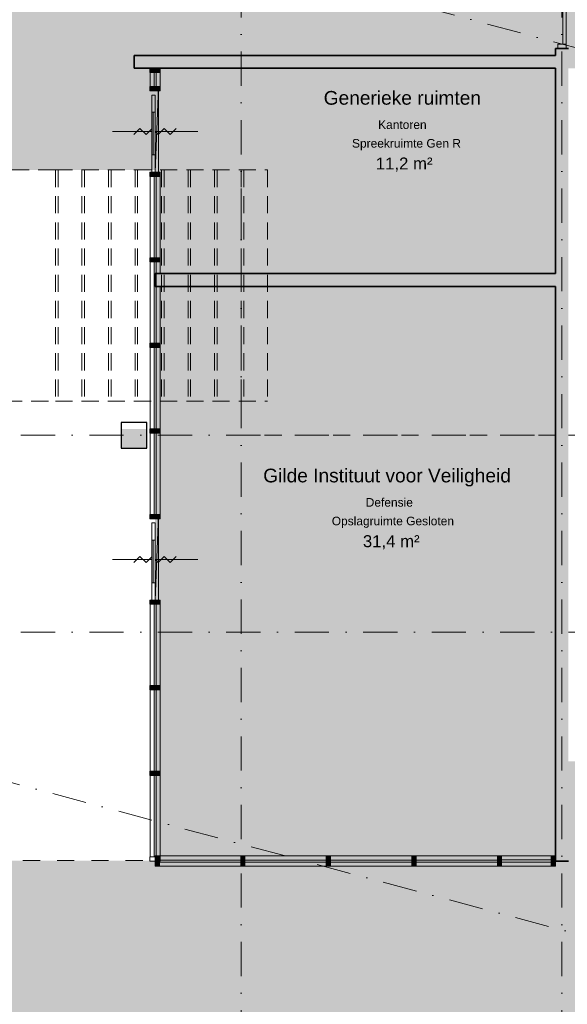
# Model space of a CAD drawing. Header units: millimetres. Extents: x 1557 to 319405, y -11609 to 73584.
# Tile 49 of 103: x 223049 to 229449, y 20438 to 31943. Entities that reach past the tile are written whole.
import ezdxf

# ---------------------------------------------------------------- set-up
doc = ezdxf.new("R2010")
doc.units = ezdxf.units.MM
for name, pattern in [('dash fine', [306, 200, -106]), ('Hidden_2_', [400, 200, -200]), ('RR_Level', [800, 400, -200, 0, -200])]:
    doc.linetypes.add(name, pattern=pattern)
for name, color, linetype, lineweight in [('A-AREA-____-IDEN', 2, 'Continuous', 13), ('A-AREA-____-OTLN', 32, 'Hidden_2_', 13), ('A-AREA-____-PATT', 32, 'Continuous', 9), ('A-DETL-GENF-OTLN', 92, 'Continuous', 13), ('A-DOOR-____-MCUT', 31, 'Continuous', 13), ('A-DOOR-____-OTLN', 31, 'Continuous', 18), ('A-GLAZ-CURT-MCUT', 52, 'Continuous', 13), ('A-GLAZ-CURT-OTLN', 52, 'Continuous', 13), ('A-GLAZ-CWMG-MCUT', 51, 'Continuous', 13), ('A-GLAZ-CWMG-OTLN', 51, 'Continuous', 13), ('A-WALL-____-MCUT', 113, 'Continuous', 35), ('A-WALL-____-PATT', 111, 'Continuous', 35), ('S-COLS-____-MCUT', 52, 'Continuous', 25), ('S-COLS-____-OTLN', 52, 'Continuous', 18), ('S-GRID-____-OTLN', 1, 'Continuous', 9), ('S-STRS-____-MBND', 31, 'dash fine', 9)]:
    doc.layers.add(name, color=color, linetype=linetype, lineweight=lineweight)
doc.styles.add('Arial_1', font='arial.ttf', dxfattribs={"height": 100})
doc.styles.add('Arial_B', font='txt', dxfattribs={"height": 160})
doc.styles.add('Arial_B_1', font='txt', dxfattribs={"height": 100})
doc.styles.add('Arial_I', font='txt', dxfattribs={"height": 140})

# ---------------------------------------------------------------- blocks, each defined once
blk = doc.blocks.new('NLRS_28_SC_LIB_kolom recht_generiek_ISR - kolom beton_ONTWERP-6193513-plot_V0 Copy 1')
at = {"layer": 'S-COLS-____-OTLN', "lineweight": 13}
blk.add_hatch(color=256, dxfattribs=at).paths.add_polyline_path([(150, -150), (150, 75), (-150, 75), (-150, -150), (75, -150)])
at = {"layer": 'S-COLS-____-MCUT'}
for p, q in [((150, 150), (-150, 150)), ((-150, 150), (-150, -150)), ((150, -150), (150, 150)), ((-150, -150), (150, -150))]:
    blk.add_line(p, q, dxfattribs=at)
blk = doc.blocks.new('32_binnendeur_ontwerpers - 2315 x 930-6426849-plot_V0 Copy 1')
at = {"layer": 'A-DOOR-____-MCUT'}
for p, q in [((-517, 50), (-467, 50)), ((-467, 50), (-467, -50)), ((467, 50), (517, 50)), ((467, -50), (467, 50)), ((-467, -50), (-517, -50)), ((517, -50), (467, -50))]:
    blk.add_line(p, q, dxfattribs=at)
at = {"layer": 'A-DOOR-____-OTLN'}
for p, q in [((0, -10), (0, 475)), ((0, -500), (0, -50))]:
    blk.add_line(p, q, dxfattribs=at)
blk = doc.blocks.new('NLRS_21_CWP_UN_system_panel_GEN - oz_glas-6166722-plot_V0 Copy 1')
at = {"layer": 'A-GLAZ-CURT-OTLN'}
blk.add_hatch(color=127, dxfattribs=at).paths.add_polyline_path([(-450, -13), (475, -13), (475, 12), (-475, 12), (-475, -13)])
at = {"layer": 'A-GLAZ-CURT-MCUT'}
for p, q in [((475, 12), (-475, 12)), ((-475, 12), (-475, -13)), ((475, -13), (475, 12)), ((-475, -13), (475, -13))]:
    blk.add_line(p, q, dxfattribs=at)
blk = doc.blocks.new('NLRS_21_CWM_UN_rechthoek_GEN - 67x114-5969415-plot_V0 Copy 1')
at = {"layer": 'A-GLAZ-CWMG-OTLN'}
for p, q in [((40866, 2572), (39916, 2572)), ((40866, 2452), (39916, 2452))]:
    blk.add_line(p, q, dxfattribs=at)
blk = doc.blocks.new('NLRS_21_CWM_UN_rechthoek_GEN - 67x114-6166731-plot_V0 Copy 1')
at = {"layer": 'A-GLAZ-CWMG-OTLN'}
blk.add_hatch(color=127, dxfattribs=at).paths.add_polyline_path([(0, 60), (0, -60), (-50, -60), (-50, 60)])
at = {"layer": 'A-GLAZ-CWMG-MCUT'}
for p, q in [((-50, 60), (0, 60)), ((-50, -60), (-50, 60)), ((0, 60), (0, -60)), ((0, -60), (-50, -60))]:
    blk.add_line(p, q, dxfattribs=at)
blk = doc.blocks.new('NLRS_21_CWM_UN_rechthoek_GEN - 67x114-6166732-plot_V0 Copy 1')
at = {"layer": 'A-GLAZ-CWMG-OTLN'}
blk.add_hatch(color=127, dxfattribs=at).paths.add_polyline_path([(-50, 60), (-50, -60), (0, -60), (0, 60)])
at = {"layer": 'A-GLAZ-CWMG-MCUT'}
for p, q in [((0, 60), (-50, 60)), ((-50, 60), (-50, -60)), ((0, -60), (0, 60)), ((-50, -60), (0, -60))]:
    blk.add_line(p, q, dxfattribs=at)
blk = doc.blocks.new('NLRS_21_CWM_UN_rechthoek_GEN - 67x114-5968266-plot_V0 Copy 1')
at = {"layer": 'A-GLAZ-CWMG-OTLN'}
for p, q in [((41866, 2572), (40916, 2572)), ((41866, 2452), (40916, 2452))]:
    blk.add_line(p, q, dxfattribs=at)
blk = doc.blocks.new('NLRS_21_CWM_UN_rechthoek_GEN - 67x114-V10-plot_V0 Copy 1')
at = {"layer": 'A-GLAZ-CWMG-OTLN'}
blk.add_hatch(color=127, dxfattribs=at).paths.add_polyline_path([(25, 60), (25, -60), (-25, -60), (-25, 60), (0, 60)])
at = {"layer": 'A-GLAZ-CWMG-MCUT'}
for p, q in [((-25, 60), (25, 60)), ((-25, -60), (-25, 60)), ((25, 60), (25, -60)), ((25, -60), (-25, -60))]:
    blk.add_line(p, q, dxfattribs=at)
blk = doc.blocks.new('deurblad_abstract_linksdraaiend - deurblad_abstract_linksdraaiend-6426888-plot_V0 Copy 1')
at = {"layer": 'A-DOOR-____-OTLN', "lineweight": 13}
for p, q in [((108443, 23951), (109373, 23951)), ((108443, 23951), (108443, 23911)), ((109373, 23911), (109373, 23951)), ((109373, 23911), (108443, 23911))]:
    blk.add_line(p, q, dxfattribs=at)
blk = doc.blocks.new('NLRS_21_CWP_UN_system_panel_GEN - oz_glas-6166741-plot_V0 Copy 1')
at = {"layer": 'A-GLAZ-CURT-OTLN'}
blk.add_hatch(color=127, dxfattribs=at).paths.add_polyline_path([(-475, -13), (475, -13), (475, 12), (-475, 12)])
at = {"layer": 'A-GLAZ-CURT-MCUT'}
for p, q in [((475, 12), (-475, 12)), ((-475, 12), (-475, -13)), ((475, -13), (475, 12)), ((-475, -13), (475, -13))]:
    blk.add_line(p, q, dxfattribs=at)
blk = doc.blocks.new('NLRS_21_CWP_UN_deur_GEN - 900x2315-6441986-plot_V0 Copy 1')
at = {"layer": 'A-DETL-GENF-OTLN'}
for p, q in [((0, 40), (0, 350)), ((35, 177), (-35, 247)), ((35, 177), (-35, 106)), ((31, 40), (-35, 106)), ((0, 0), (-35, -35)), ((0, -350), (0, 0)), ((35, -106), (-35, -35)), ((35, -106), (-35, -177)), ((35, -247), (-35, -177))]:
    blk.add_line(p, q, dxfattribs=at)
at = {"layer": 'A-DOOR-____-OTLN'}
for q in [(-475, 0), (-474, -41)]:
    blk.add_line((516, -41), q, dxfattribs=at)
blk.add_arc((475, 0), 950, 180, 182.462, dxfattribs=at)
at = {"layer": 'A-GLAZ-CURT-OTLN'}
for p, q in [((0, 40), (0, 500)), ((0, -500), (0, 0))]:
    blk.add_line(p, q, dxfattribs=at)
blk = doc.blocks.new('NLRS_21_CWP_UN_system_panel_GEN - oz_glas-6315046-plot_V0 Copy 1')
at = {"layer": 'A-GLAZ-CURT-OTLN'}
blk.add_hatch(color=127, dxfattribs=at).paths.add_polyline_path([(-82, 0), (-82, -13), (82, -13), (82, 12), (-82, 12)])
at = {"layer": 'A-GLAZ-CURT-MCUT'}
for p, q in [((82, 12), (-82, 12)), ((-82, 12), (-82, -13)), ((82, -13), (82, 12)), ((-82, -13), (82, -13))]:
    blk.add_line(p, q, dxfattribs=at)
blk = doc.blocks.new('NLRS_21_CWM_UN_rechthoek_GEN - 67x114-V156-plot_V0 Copy 1')
at = {"layer": 'A-GLAZ-CWMG-OTLN'}
for p, q in [((57477, 23112), (57477, 22162)), ((57597, 23112), (57597, 22162))]:
    blk.add_line(p, q, dxfattribs=at)
blk = doc.blocks.new('NLRS_21_CWM_UN_rechthoek_GEN - 67x114-V134-plot_V0 Copy 1')
at = {"layer": 'A-GLAZ-CWMG-OTLN'}
for p, q in [((131075, 16497), (132025, 16497)), ((131075, 16377), (132025, 16377))]:
    blk.add_line(p, q, dxfattribs=at)
blk = doc.blocks.new('NLRS_21_CWM_UN_rechthoek_GEN - 67x114-V157-plot_V0 Copy 1')
at = {"layer": 'A-GLAZ-CWMG-OTLN'}
for p, q in [((57477, 29112), (57477, 28162)), ((57597, 29112), (57597, 28976)), ((57597, 28826), (57597, 28162))]:
    blk.add_line(p, q, dxfattribs=at)
blk = doc.blocks.new('NLRS_21_CWM_UN_rechthoek_GEN - 67x114-6315045-plot_V0 Copy 1')
at = {"layer": 'A-GLAZ-CWMG-OTLN'}
for p, q in [((57477, 31326), (57477, 31162)), ((57597, 31326), (57597, 31162))]:
    blk.add_line(p, q, dxfattribs=at)
blk = doc.blocks.new('NLRS_21_CWM_UN_rechthoek_GEN - 67x114-6166743-plot_V0 Copy 1')
at = {"layer": 'A-GLAZ-CWMG-OTLN'}
blk.add_hatch(color=127, dxfattribs=at).paths.add_polyline_path([(-50, 60), (0, 60), (0, -60), (-50, -60), (-50, 37)])
at = {"layer": 'A-GLAZ-CWMG-MCUT'}
for p, q in [((-50, 60), (0, 60)), ((-50, -60), (-50, 60)), ((0, 60), (0, -60)), ((0, -60), (-50, -60))]:
    blk.add_line(p, q, dxfattribs=at)
blk = doc.blocks.new('NLRS_21_CWM_UN_rechthoek_GEN - 67x114-6166744-plot_V0 Copy 1')
at = {"layer": 'A-GLAZ-CWMG-OTLN'}
blk.add_hatch(color=127, dxfattribs=at).paths.add_polyline_path([(0, 60), (-50, 60), (-50, 28), (-32, 28), (0, 2), (0, 60)])
at = {"layer": 'A-GLAZ-CWMG-MCUT'}
for p, q in [((0, 60), (-50, 60)), ((-50, 60), (-50, -60)), ((0, -60), (0, 60)), ((-50, -60), (0, -60))]:
    blk.add_line(p, q, dxfattribs=at)
blk = doc.blocks.new('NLRS_21_CWM_UN_rechthoek_GEN - 67x114-6166745-plot_V0 Copy 1')
at = {"layer": 'A-GLAZ-CWMG-OTLN'}
blk.add_hatch(color=127, dxfattribs=at).paths.add_polyline_path([(-25, 60), (25, 60), (25, -60), (-25, -60), (-25, 13)])
at = {"layer": 'A-GLAZ-CWMG-MCUT'}
for p, q in [((-25, 60), (25, 60)), ((-25, -60), (-25, 60)), ((25, 60), (25, -60)), ((25, -60), (-25, -60))]:
    blk.add_line(p, q, dxfattribs=at)
blk = doc.blocks.new('NLRS_21_CWM_UN_rechthoek_GEN - 67x114-V132-plot_V0 Copy 1')
at = {"layer": 'A-GLAZ-CWMG-OTLN'}
blk.add_hatch(color=127, dxfattribs=at).paths.add_polyline_path([(25, 0), (25, -60), (-25, -60), (-25, 60), (25, 60), (25, 12)])
at = {"layer": 'A-GLAZ-CWMG-MCUT'}
for p, q in [((-25, 60), (25, 60)), ((-25, -60), (-25, 60)), ((25, 60), (25, 0)), ((25, -60), (-25, -60)), ((25, -40), (25, -60))]:
    blk.add_line(p, q, dxfattribs=at)
blk = doc.blocks.new('NLRS_21_DO_UN_curtain_panel_deur_aanzicht_SH_GEN - deur_aanzicht-V158-plot_V0 Copy 1')
at = {"layer": 'A-DOOR-____-OTLN', "lineweight": 9}
for p, q in [((57497, 25162), (57497, 26062)), ((57497, 26062), (57537, 26062)), ((57537, 26062), (57537, 25162)), ((57497, 25162), (57537, 25162))]:
    blk.add_line(p, q, dxfattribs=at)
at = {"layer": 'A-DOOR-____-OTLN'}
for p, q in [((57537, 25862), (57497, 25862)), ((57514, 25862), (57514, 25362)), ((57537, 25362), (57497, 25362))]:
    blk.add_line(p, q, dxfattribs=at)
blk = doc.blocks.new('NLRS_21_CWP_UN_system_panel_GEN - oz_glas-6518414-plot_V0 Copy 1')
at = {"layer": 'A-GLAZ-CURT-OTLN'}
blk.add_hatch(color=127, dxfattribs=at).paths.add_polyline_path([(290, -12), (290, 13), (-290, 13), (-290, -12)])
at = {"layer": 'A-GLAZ-CURT-MCUT'}
for p, q in [((290, 13), (-290, 13)), ((-290, 13), (-290, -12)), ((290, -12), (290, 13)), ((-290, -12), (290, -12))]:
    blk.add_line(p, q, dxfattribs=at)
blk = doc.blocks.new('NLRS_21_CWM_UN_rechthoek_GEN - 67x114-6518413-plot_V0 Copy 1')
at = {"layer": 'A-GLAZ-CWMG-OTLN'}
for p, q in [((62166, 22172), (61587, 22172)), ((62166, 22052), (61587, 22052))]:
    blk.add_line(p, q, dxfattribs=at)

msp = doc.modelspace()

# ---------------------------------------------------------------- hatches: boundary and pattern name
at = {"layer": 'A-AREA-____-PATT', "transparency": 33554509}
h = msp.add_hatch(color=254, dxfattribs=at)
h.paths.add_polyline_path([(224591.7119, 30186.7966), (224631.7119, 30186.7966), (224631.7119, 31111.7966), (224571.7119, 31111.7966), (224571.7119, 31161.7966), (224619.2119, 31161.7966), (224619.2119, 31325.9283), (224571.7119, 31325.9283), (224571.7119, 31375.9283), (224386.5119, 31375.9283), (224386.5119, 31525.9283), (229311.5119, 31525.9283), (229311.5119, 31605.9283), (229386.5119, 31605.9283), (229386.5119, 32639.9283), (229311.5119, 32639.9283), (229311.5119, 32725.9283), (226755.5119, 32725.9283), (226755.5119, 32800.9283), (225721.5119, 32800.9283), (225721.5119, 32725.9283), (224530.5877, 32724.333), (224255.0463, 32650.5019), (224177.4006, 32940.2797), (224311.5119, 32976.2147), (224311.5119, 36001.8095), (224261.5119, 36001.8095), (224261.5119, 36049.3095), (224036.5119, 36049.3095), (224036.5119, 36001.8095), (223986.5119, 36001.8095), (223986.5119, 36061.8095), (222011.5119, 36061.8095), (222011.5119, 36001.8095), (221961.5119, 36001.8095), (221961.1969, 33094.793), (221955.4967, 33000.5572), (221937.5389, 32902.5646), (221907.9003, 32807.451), (221864.7183, 32712.8072), (221810.5824, 32625.1035), (221753.7498, 32552.6403), (221683.5881, 32482.4786), (221605.1653, 32421.0383), (221512.6763, 32366.2438), (221429.0609, 32328.6116), (221315.9987, 32295.6838), (221224.6171, 32280.3294), (221136.5119, 32275), (221136.5119, 32290), (221086.5119, 32290), (221086.5119, 32337.5), (220261.5119, 32337.5), (220261.5119, 32290), (220211.5119, 32290), (220211.5119, 32337.5), (219261.5119, 32337.5), (219261.5119, 32290), (219211.5119, 32290), (219211.5119, 32337.5), (218261.5119, 32337.5), (218261.5119, 32290), (218211.5119, 32290), (218211.5119, 32337.5), (217261.5119, 32337.5), (217261.5119, 32290), (217211.5119, 32290), (217211.5119, 32337.5), (216261.5119, 32337.5), (216261.5119, 32290), (216211.5119, 32290), (216211.5119, 32337.5), (215261.5119, 32337.5), (215261.5119, 32290), (215211.5119, 32290), (215211.5119, 32275), (215112.0691, 32281.0152), (215002.8388, 32302.4748), (214916.136, 32329.8839), (214819.5595, 32374.6709), (214732.0999, 32429.4671), (214653.5496, 32493.3648), (214593.5769, 32553.4517), (214524.6228, 32644.4602), (214474.7072, 32730.6091), (214440.1235, 32807.451), (214410.4849, 32902.5646), (214392.5271, 33000.5572), (214389.6051, 33048.8627), (214386.5119, 33048.6702), (214386.5119, 30316.819), (214492.5779, 30345.2393), (214535.0325, 30186.7966), (224571.7119, 30186.7966)])
h.paths.add_polyline_path([(219257.9992, 31311.5472), (219180.3535, 31601.325), (219470.1313, 31678.9707), (219547.777, 31389.1929), (219470.1313, 31368.3878)])
for color, points in [(254, [(229461.5119, 31525.9283), (235661.5135, 31525.9283), (235661.5135, 35911.8095), (230711.5119, 35911.8095), (230711.5119, 32725.9283), (229461.5119, 32725.9283), (229461.5119, 32639.9283), (229386.5119, 32639.9283), (229386.5119, 31605.9283), (229461.5119, 31605.9283)]), (10, [(229187.0984, 28975.9283), (229311.5119, 28975.9283), (229311.5119, 31375.9283), (224691.7119, 31375.9283), (224691.7119, 31325.9283), (224644.2119, 31325.9283), (224644.2119, 31161.7966), (224691.7119, 31161.7966), (224691.7119, 31111.7966), (224631.7119, 31111.7966), (224631.7119, 30161.7966), (224691.7119, 30161.7966), (224691.7119, 30111.7966), (224644.2119, 30111.7966), (224644.2119, 29161.7966), (224691.7119, 29161.7966), (224691.7119, 29111.7966), (224644.2119, 29111.7966), (224644.2119, 28975.9283), (229109.1818, 28975.9283)]), (10, [(229261.5119, 22124.2966), (229261.5119, 22171.7966), (229311.5119, 22171.7966), (229311.5119, 28825.9283), (224644.2119, 28825.9283), (224644.2119, 28161.7966), (224691.7119, 28161.7966), (224691.7119, 28111.7966), (224644.2119, 28111.7966), (224644.2119, 27161.7966), (224691.7119, 27161.7966), (224691.7119, 27111.7966), (224644.2119, 27111.7966), (224644.2119, 26161.7966), (224691.7119, 26161.7966), (224691.7119, 26111.7966), (224631.7119, 26111.7966), (224631.7119, 25161.7966), (224691.7119, 25161.7966), (224691.7119, 25111.7966), (224644.2119, 25111.7966), (224644.2119, 24161.7966), (224691.7119, 24161.7966), (224691.7119, 24111.7966), (224644.2119, 24111.7966), (224644.2119, 23161.7966), (224691.7119, 23161.7966), (224691.7119, 23111.7966), (224644.2119, 23111.7966), (224644.2119, 22171.7966), (224681.7119, 22171.7966), (224681.7119, 22161.7966), (224691.7119, 22161.7966), (224691.7119, 22124.2966), (225631.7119, 22124.2966), (225631.7119, 22171.7966), (225681.7119, 22171.7966), (225681.7119, 22124.2966), (226631.7119, 22124.2966), (226631.7119, 22171.7966), (226681.7119, 22171.7966), (226681.7119, 22124.2966), (227631.7119, 22124.2966), (227631.7119, 22171.7966), (227681.7119, 22171.7966), (227681.7119, 22124.2966), (228631.7119, 22124.2966), (228631.7119, 22171.7966), (228681.7119, 22171.7966), (228681.7119, 22124.2966)])]:
    msp.add_hatch(color=color, dxfattribs=at).paths.add_polyline_path(points)
h = msp.add_hatch(color=10, dxfattribs=at)
h.paths.add_polyline_path([(234777.5119, 16386.7966), (235811.5119, 16386.7966), (235811.5119, 16446.7966), (235861.5119, 16446.7966), (235861.5119, 16399.2966), (236761.5119, 16399.2966), (236761.5119, 16446.7966), (236811.5119, 16446.7966), (236811.5119, 17286.7966), (236736.5119, 17286.7966), (236736.5119, 17586.7966), (237036.5119, 17586.7966), (237036.5135, 17286.7966), (237086.5119, 17286.7966), (237086.5119, 17299.2966), (237511.5135, 17299.2966), (237511.5135, 17346.7966), (237561.5135, 17346.7966), (237561.5135, 17299.2966), (238377.5135, 17299.2966), (238377.5135, 17346.7966), (238427.5135, 17346.7966), (238427.5135, 17286.7966), (239461.5135, 17286.7966), (239461.5135, 17346.7966), (239561.5135, 17346.7966), (239561.5135, 17299.2966), (240511.5135, 17299.2966), (240511.5135, 17346.7966), (240561.5135, 17346.7966), (240561.5135, 17361.7966), (240711.5135, 17361.7966), (240711.5135, 17346.7966), (240761.5135, 17346.7966), (240761.5135, 17299.2966), (241184.1685, 17299.2966), (241184.1685, 17346.7966), (241234.1685, 17346.7966), (241234.1685, 17299.2966), (242184.1685, 17299.2966), (242184.1685, 17346.7966), (242234.1685, 17346.7966), (242234.1685, 17299.2966), (243184.1685, 17299.2966), (243184.1685, 17346.7966), (243234.1685, 17346.7966), (243234.1685, 17299.2966), (244184.1685, 17299.2966), (244184.1685, 17346.7966), (244234.1685, 17346.7966), (244234.1685, 17586.7966), (244461.5119, 17586.7966), (244461.5119, 22036.7966), (244261.5119, 22036.7966), (244261.5119, 22111.7966), (243227.5119, 22111.7966), (243227.5119, 22036.7966), (240836.5135, 22036.7966), (240836.5135, 22111.7966), (239802.5135, 22111.7966), (239802.5135, 22036.7966), (237786.5135, 22036.7966), (237786.5135, 23275.9283), (235195.5135, 23275.9283), (235195.5135, 23350.9283), (234161.5135, 23350.9283), (234161.5135, 23275.9283), (233646.5135, 23275.9283), (233646.5135, 23350.9283), (232612.5135, 23350.9283), (232612.5135, 23275.9283), (231029.5135, 23275.9283), (231029.5135, 23350.9283), (229995.5135, 23350.9283), (229995.5135, 23275.9283), (229461.5119, 23275.9283), (229461.5119, 22111.7966), (229311.5119, 22111.7966), (229311.5119, 22051.7966), (229261.5119, 22051.7966), (229261.5119, 22099.2966), (228681.7119, 22099.2966), (228681.7119, 22051.7966), (228631.7119, 22051.7966), (228631.7119, 22099.2966), (227681.7119, 22099.2966), (227681.7119, 22051.7966), (227631.7119, 22051.7966), (227631.7119, 22099.2966), (226681.7119, 22099.2966), (226681.7119, 22051.7966), (226631.7119, 22051.7966), (226631.7119, 22099.2966), (225681.7119, 22099.2966), (225681.7119, 22051.7966), (225631.7119, 22051.7966), (225631.7119, 22099.2966), (224681.7119, 22099.2966), (224681.7119, 22051.7966), (224631.7119, 22051.7966), (224631.7119, 22111.7966), (224571.7119, 22111.9058), (224571.7119, 22116.7966), (221886.5119, 22116.7966), (221886.5119, 22051.7966), (221836.5119, 22051.7966), (221836.5119, 22099.2966), (220886.5119, 22099.2966), (220886.5119, 22051.7966), (220836.5119, 22051.7966), (220836.5119, 22099.2966), (219886.5119, 22099.2966), (219886.5119, 22051.7966), (219836.5119, 22051.7966), (219836.5119, 22099.2966), (218886.5119, 22099.2966), (218886.5119, 22051.7966), (218836.5119, 22051.7966), (218836.5119, 22099.2966), (217886.5119, 22099.2966), (217886.5119, 22051.7966), (217836.5119, 22051.7966), (217836.5119, 22099.2966), (217711.5119, 22099.2966), (217711.5119, 22051.7966), (217661.5119, 22051.7966), (217661.5119, 22111.7966), (217526.5119, 22111.7966), (217526.5119, 22161.7966), (217574.0119, 22161.7966), (217574.0119, 23111.7966), (217526.5119, 23111.7966), (217526.5119, 23161.7966), (217574.0119, 23161.7966), (217574.0119, 24111.7966), (217526.5119, 24111.7966), (217526.5119, 24161.7966), (217574.0119, 24161.7966), (217574.0119, 25111.7966), (217526.5119, 25111.7966), (217526.5119, 25161.7966), (217574.0119, 25161.7966), (217574.0119, 26111.7966), (217526.5119, 26111.7966), (217526.5119, 26161.7966), (217574.0119, 26161.7966), (217574.0119, 26961.7966), (217526.5119, 26961.7966), (217526.5119, 27011.7966), (217586.5119, 27011.7966), (217587.2455, 27146.7966), (217624.4119, 27146.7966), (217624.4119, 30186.7966), (214546.2095, 30186.7966), (214546.2095, 30145.0836), (214570.2236, 30055.4615), (214280.4459, 29977.8158), (214202.8002, 30267.5936), (214386.5119, 30316.819), (214384.5408, 33052.2785), (214236.5119, 33052.2075), (214236.5119, 32992.2785), (214186.5119, 32992.2785), (214186.5119, 33039.7785), (213836.5119, 33039.7785), (213836.5119, 32992.2785), (213786.5119, 32992.2785), (213786.5119, 33039.7785), (212836.5119, 33039.7785), (212836.5119, 32992.2785), (212786.5119, 32992.2785), (212786.5119, 33039.7785), (211836.5119, 33039.7785), (211836.5119, 32992.2785), (211786.5119, 32992.2785), (211786.5119, 33039.7785), (210836.5119, 33039.7785), (210836.5119, 32992.2785), (210786.5119, 32992.2785), (210786.5119, 33039.7785), (209836.5119, 33039.7785), (209836.5119, 32992.2785), (209786.5119, 32992.2785), (209786.5119, 33039.7785), (208836.5119, 33039.7785), (208836.5119, 32992.2785), (208786.5119, 32992.2785), (208786.5119, 32977.2785), (208289.5088, 32977.2785), (208289.5088, 33052.2785), (207255.5088, 33052.2785), (207255.5088, 32977.2785), (206491.0119, 32977.2785), (206491.0119, 33052.2785), (205457.0119, 33052.2785), (205457.0119, 32977.2785), (205136.5119, 32977.2785), (205136.5119, 32729.2785), (205061.5119, 32729.2785), (205061.5119, 31025.2785), (205136.5119, 31025.2785), (205136.5119, 30777.2785), (205593.2954, 30777.2785), (205593.2954, 30702.2785), (206627.2954, 30702.2785), (206627.2954, 30777.2785), (206961.5119, 30777.2785), (206961.5119, 27311.7966), (208786.5119, 27311.7966), (208786.5119, 22036.7966), (208483.5058, 22036.7966), (208483.5058, 22111.7966), (207449.5058, 22111.7966), (207449.5058, 22036.7966), (205067.4495, 22036.7966), (205067.4495, 21986.7966), (205019.9495, 21986.7966), (205019.9495, 21453.7966), (205067.4495, 21453.7966), (205067.4495, 21403.7966), (205019.9495, 21403.7966), (205019.9495, 20886.7966), (205067.4495, 20886.7966), (205067.4495, 20836.7966), (205007.4495, 20836.7966), (205007.4495, 18732.7966), (205067.4495, 18732.7966), (205067.4495, 18682.7966), (205019.9495, 18682.7966), (205019.9495, 18453.7966), (205067.4495, 18453.7966), (205067.4495, 18403.7966), (205019.9495, 18403.7966), (205019.9495, 17453.7966), (205067.4495, 17453.7966), (205067.4495, 17403.7966), (205082.4495, 17403.7966), (205082.4495, 17346.7966), (205132.4495, 17346.7966), (205132.4495, 17299.2966), (205686.5119, 17299.2966), (205686.5119, 17346.7966), (205736.5119, 17346.7966), (205736.5119, 17299.2966), (206686.5119, 17299.2966), (206686.5119, 17346.7966), (206736.5119, 17346.7966), (206736.5119, 17586.7966), (207036.5119, 17586.7966), (207036.5119, 17346.7966), (207086.5119, 17346.7966), (207086.5119, 17286.7966), (209061.5119, 17286.7966), (209061.5119, 17346.7966), (209111.5119, 17346.7966), (209111.5119, 17299.2966), (210061.5135, 17299.2966), (210061.5135, 17286.7966), (210111.5119, 17286.7966), (210111.5119, 17299.2966), (210561.5135, 17299.2966), (210561.5135, 18363.4939), (210636.5135, 18363.4939), (210636.5135, 19565.1556), (221961.5119, 19565.1556), (221961.5119, 18886.7966), (224461.5119, 18886.7966), (224461.5119, 18871.7966), (224511.5119, 18871.7966), (224511.5119, 18824.2966), (225411.5119, 18824.2966), (225411.5119, 18871.7966), (225461.5119, 18871.7966), (225461.5119, 18824.2966), (226411.5119, 18824.2966), (226411.5119, 18871.7966), (226461.5119, 18871.7966), (226461.5119, 18824.2966), (227411.5119, 18824.2966), (227411.5119, 18871.7966), (227461.5119, 18871.7966), (227461.5119, 18824.2966), (228411.5119, 18824.2966), (228411.5119, 18871.7966), (228461.5119, 18871.7966), (228461.5119, 18824.2966), (229411.5119, 18824.2966), (229411.5119, 18871.7966), (229461.5119, 18871.7966), (229461.5119, 18824.2966), (230311.5119, 18824.2966), (230311.5119, 18871.7966), (230361.5119, 18871.7966), (230361.5119, 18811.7966), (231411.5119, 18811.7966), (231411.5119, 18871.7966), (231461.5119, 18871.7966), (231461.5119, 18824.2966), (232411.5119, 18824.2966), (232411.5119, 18871.7966), (232461.5119, 18871.7966), (232461.5119, 18824.2966), (233411.5119, 18824.2966), (233411.5119, 18871.7966), (233461.5119, 18871.7966), (233461.5119, 18824.2966), (233982.9211, 18824.2966), (233982.9211, 18871.7966), (234032.9211, 18871.7966), (234032.9211, 18886.7966), (234208.3087, 18886.7966), (233554.5126, 16446.7966), (233588.4357, 16446.7966), (233588.4357, 16399.2966), (233811.5119, 16399.2966), (233811.5119, 16446.7966), (233861.5119, 16446.7966), (233861.5119, 16399.2966), (234727.5119, 16399.2966), (234727.5119, 16446.7966), (234777.5119, 16446.7966), (234777.5119, 16436.7966)])
h.paths.add_polyline_path([(214236.5119, 26936.7966), (214236.5119, 27236.7966), (214536.5119, 27236.7966), (214536.5119, 26936.7966)])
at = {"layer": 'A-WALL-____-PATT', "lineweight": 18}
h = msp.add_hatch(color=47, dxfattribs=at)
h.paths.add_polyline_path([(229311.5119, 31525.9283), (229461.5119, 31525.9283), (229461.5119, 31605.9283), (229311.5119, 31605.9283), (229311.5119, 31533.3054)])
h.paths.add_polyline_path([(229396.5119, 32639.9283), (229461.5119, 32639.9283), (229461.5119, 32725.9283), (229311.5119, 32725.9283), (229311.5119, 32639.9283)])
for points in [[(234944.3075, 31375.9283), (235661.5135, 31375.9283), (235661.5135, 31525.9283), (224386.5119, 31525.9283), (224386.5119, 31375.9283), (233792.8656, 31375.9283)], [(229311.5119, 22111.7966), (229461.5119, 22111.7966), (229461.5119, 31375.9283), (229311.5119, 31375.9283), (229311.5119, 22442.7045)], [(224631.7119, 28825.9283), (229311.5119, 28825.9283), (229311.5119, 28975.9283), (224631.7119, 28975.9283)]]:
    msp.add_hatch(color=47, dxfattribs=at).paths.add_polyline_path(points)

# ---------------------------------------------------------------- linework, layer by layer
at = {"layer": 'A-AREA-____-OTLN', "color": 9}
for p, q in [((229311.5119, 27086.7966), (225636.5119, 27086.7966)), ((221886.5119, 22116.7966), (224571.7119, 22116.7966))]:
    msp.add_line(p, q, dxfattribs=at)
at = {"layer": 'A-WALL-____-MCUT'}
for p, q in [((229311.5119, 31525.9283), (224386.5119, 31525.9283)), ((224386.5119, 31525.9283), (224386.5119, 31375.9283)), ((229461.5119, 31605.9283), (229311.5119, 31605.9283)), ((229311.5119, 31605.9283), (229311.5119, 31525.9283)), ((224386.5119, 31375.9283), (229311.5119, 31375.9283)), ((229311.5119, 31375.9283), (229311.5119, 28975.9283)), ((229311.5119, 28975.9283), (224631.7119, 28975.9283)), ((224631.7119, 28975.9283), (224631.7119, 28825.9283)), ((224631.7119, 28825.9283), (229311.5119, 28825.9283)), ((229311.5119, 28825.9283), (229311.5119, 22111.7966)), ((229311.5119, 22111.7966), (229461.5119, 22111.7966))]:
    msp.add_line(p, q, dxfattribs=at)
at = {"layer": 'S-GRID-____-OTLN', "linetype": 'RR_Level'}
for p, q in [((225636.5119, 70774.2271), (225636.5119, -6763.3674)), ((229386.5119, 70774.2271), (229386.5119, -6763.3674)), ((313141.4045, 9216.1125), (166626.1651, 48474.7526)), ((313469.8625, -1224.6594), (167885.5019, 37784.5525)), ((239465.181, 27086.7966), (167060.7094, 27086.7966)), ((239465.181, 24786.7966), (167060.7094, 24786.7966))]:
    msp.add_line(p, q, dxfattribs=at)
at = {"layer": 'S-STRS-____-MBND'}
for p, q in [((223466.5119, 30186.7966), (222266.5119, 30186.7966)), ((223466.5119, 30186.7966), (223466.5119, 27486.7966)), ((223466.5119, 30186.7966), (225946.5119, 30186.7966)), ((223496.5119, 30186.7966), (223496.5119, 27486.7966)), ((223776.5119, 30186.7966), (223776.5119, 27486.7966)), ((223806.5119, 30186.7966), (223806.5119, 27486.7966)), ((224086.5119, 30186.7966), (224086.5119, 27486.7966)), ((224116.5119, 30186.7966), (224116.5119, 27486.7966)), ((224396.5119, 30186.7966), (224396.5119, 27486.7966)), ((224426.5119, 30186.7966), (224426.5119, 27486.7966)), ((224706.5119, 30186.7966), (224706.5119, 27486.7966)), ((224736.5119, 30186.7966), (224736.5119, 27486.7966)), ((225016.5119, 30186.7966), (225016.5119, 27486.7966)), ((225046.5119, 30186.7966), (225046.5119, 27486.7966)), ((225326.5119, 30186.7966), (225326.5119, 27486.7966)), ((225356.5119, 30186.7966), (225356.5119, 27486.7966)), ((225636.5119, 30186.7966), (225636.5119, 27486.7966)), ((225666.5119, 30186.7966), (225666.5119, 27486.7966)), ((225946.5119, 30186.7966), (225946.5119, 27486.7966)), ((222266.5119, 27486.7966), (223466.5119, 27486.7966)), ((223466.5119, 27486.7966), (225946.5119, 27486.7966))]:
    msp.add_line(p, q, dxfattribs=at)

# ---------------------------------------------------------------- block references
at = {"layer": 'A-DOOR-____-OTLN'}
for name, p, rotation in [('32_binnendeur_ontwerpers - 2315 x 930-6426849-plot_V0 Copy 1', (229386.5119, 32122.9283), 90), ('deurblad_abstract_linksdraaiend - deurblad_abstract_linksdraaiend-6426888-plot_V0 Copy 1', (205485.7975, 141030.9299), 269.9999999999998)]:
    msp.add_blockref(name, p, dxfattribs=dict(at, rotation=rotation))
for p in [(167095.0285, 5000), (167095.0285, 0)]:
    msp.add_blockref('NLRS_21_DO_UN_curtain_panel_deur_aanzicht_SH_GEN - deur_aanzicht-V158-plot_V0 Copy 1', p, dxfattribs=at)
at = {"layer": 'A-GLAZ-CURT-OTLN', "rotation": 89.9999999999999}
for name, p in [('NLRS_21_CWP_UN_system_panel_GEN - oz_glas-6315046-plot_V0 Copy 1', (224631.7119, 31243.8624)), ('NLRS_21_CWP_UN_deur_GEN - 900x2315-6441986-plot_V0 Copy 1', (224631.7119, 30636.7966)), ('NLRS_21_CWP_UN_system_panel_GEN - oz_glas-6166741-plot_V0 Copy 1', (224631.7119, 29636.7966)), ('NLRS_21_CWP_UN_system_panel_GEN - oz_glas-6166741-plot_V0 Copy 1', (224631.7119, 28636.7966)), ('NLRS_21_CWP_UN_system_panel_GEN - oz_glas-6166741-plot_V0 Copy 1', (224631.7119, 27636.7966)), ('NLRS_21_CWP_UN_system_panel_GEN - oz_glas-6166741-plot_V0 Copy 1', (224631.7119, 26636.7966)), ('NLRS_21_CWP_UN_deur_GEN - 900x2315-6441986-plot_V0 Copy 1', (224631.7119, 25636.7966)), ('NLRS_21_CWP_UN_system_panel_GEN - oz_glas-6166741-plot_V0 Copy 1', (224631.7119, 24636.7966)), ('NLRS_21_CWP_UN_system_panel_GEN - oz_glas-6166741-plot_V0 Copy 1', (224631.7119, 23636.7966)), ('NLRS_21_CWP_UN_system_panel_GEN - oz_glas-6166741-plot_V0 Copy 1', (224631.7119, 22636.7966))]:
    msp.add_blockref(name, p, dxfattribs=at)
at = {"layer": 'A-GLAZ-CURT-OTLN'}
for name, p in [('NLRS_21_CWP_UN_system_panel_GEN - oz_glas-6166722-plot_V0 Copy 1', (225156.7119, 22111.7966)), ('NLRS_21_CWP_UN_system_panel_GEN - oz_glas-6166722-plot_V0 Copy 1', (226156.7119, 22111.7966)), ('NLRS_21_CWP_UN_system_panel_GEN - oz_glas-6166722-plot_V0 Copy 1', (227156.7119, 22111.7966)), ('NLRS_21_CWP_UN_system_panel_GEN - oz_glas-6166722-plot_V0 Copy 1', (228156.7119, 22111.7966)), ('NLRS_21_CWP_UN_system_panel_GEN - oz_glas-6518414-plot_V0 Copy 1', (228971.6119, 22111.7966))]:
    msp.add_blockref(name, p, dxfattribs=at)
at = {"layer": 'A-GLAZ-CWMG-OTLN', "extrusion": (0, 0, -1)}
for name, p, rotation in [('NLRS_21_CWM_UN_rechthoek_GEN - 67x114-6166743-plot_V0 Copy 1', (-224631.7119, 31375.9283), 90.00000000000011), ('NLRS_21_CWM_UN_rechthoek_GEN - 67x114-6166745-plot_V0 Copy 1', (-224631.7119, 31136.7966), 90.00000000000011), ('NLRS_21_CWM_UN_rechthoek_GEN - 67x114-V132-plot_V0 Copy 1', (-224631.7119, 30136.7966), 90.00000000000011), ('NLRS_21_CWM_UN_rechthoek_GEN - 67x114-6166745-plot_V0 Copy 1', (-224631.7119, 29136.7966), 90.00000000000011), ('NLRS_21_CWM_UN_rechthoek_GEN - 67x114-6166745-plot_V0 Copy 1', (-224631.7119, 28136.7966), 90.00000000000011), ('NLRS_21_CWM_UN_rechthoek_GEN - 67x114-6166745-plot_V0 Copy 1', (-224631.7119, 27136.7966), 90.00000000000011), ('NLRS_21_CWM_UN_rechthoek_GEN - 67x114-6166745-plot_V0 Copy 1', (-224631.7119, 26136.7966), 90.00000000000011), ('NLRS_21_CWM_UN_rechthoek_GEN - 67x114-V132-plot_V0 Copy 1', (-224631.7119, 25136.7966), 90.00000000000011), ('NLRS_21_CWM_UN_rechthoek_GEN - 67x114-6166745-plot_V0 Copy 1', (-224631.7119, 24136.7966), 90.00000000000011), ('NLRS_21_CWM_UN_rechthoek_GEN - 67x114-6166745-plot_V0 Copy 1', (-224631.7119, 23136.7966), 90.00000000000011), ('NLRS_21_CWM_UN_rechthoek_GEN - 67x114-V10-plot_V0 Copy 1', (-225656.7119, 22111.7966), 180), ('NLRS_21_CWM_UN_rechthoek_GEN - 67x114-V10-plot_V0 Copy 1', (-226656.7119, 22111.7966), 180), ('NLRS_21_CWM_UN_rechthoek_GEN - 67x114-V10-plot_V0 Copy 1', (-227656.7119, 22111.7966), 180), ('NLRS_21_CWM_UN_rechthoek_GEN - 67x114-V10-plot_V0 Copy 1', (-228656.7119, 22111.7966), 180), ('NLRS_21_CWM_UN_rechthoek_GEN - 67x114-6166731-plot_V0 Copy 1', (-229311.5119, 22111.7966), 180)]:
    msp.add_blockref(name, p, dxfattribs=dict(at, rotation=rotation))
at = {"layer": 'A-GLAZ-CWMG-OTLN'}
for name, p in [('NLRS_21_CWM_UN_rechthoek_GEN - 67x114-6315045-plot_V0 Copy 1', (167095.0285, 0)), ('NLRS_21_CWM_UN_rechthoek_GEN - 67x114-V157-plot_V0 Copy 1', (167095.0285, 0)), ('NLRS_21_CWM_UN_rechthoek_GEN - 67x114-V156-plot_V0 Copy 1', (167095.0285, 0)), ('NLRS_21_CWM_UN_rechthoek_GEN - 67x114-5969415-plot_V0 Copy 1', (184765.2285, 19600)), ('NLRS_21_CWM_UN_rechthoek_GEN - 67x114-5968266-plot_V0 Copy 1', (184765.2285, 19600)), ('NLRS_21_CWM_UN_rechthoek_GEN - 67x114-5968266-plot_V0 Copy 1', (185765.2285, 19600)), ('NLRS_21_CWM_UN_rechthoek_GEN - 67x114-5968266-plot_V0 Copy 1', (186765.2285, 19600)), ('NLRS_21_CWM_UN_rechthoek_GEN - 67x114-6518413-plot_V0 Copy 1', (167095.0285, 0))]:
    msp.add_blockref(name, p, dxfattribs=at)
for name, p, rotation in [('NLRS_21_CWM_UN_rechthoek_GEN - 67x114-V134-plot_V0 Copy 1', (208194.9153, 161186.7966), 270.0000000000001), ('NLRS_21_CWM_UN_rechthoek_GEN - 67x114-V134-plot_V0 Copy 1', (208194.9153, 159186.7966), 270.0000000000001), ('NLRS_21_CWM_UN_rechthoek_GEN - 67x114-V134-plot_V0 Copy 1', (208194.9153, 158186.7966), 270.0000000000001), ('NLRS_21_CWM_UN_rechthoek_GEN - 67x114-V134-plot_V0 Copy 1', (208194.9153, 156186.7966), 269.9999999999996), ('NLRS_21_CWM_UN_rechthoek_GEN - 67x114-V134-plot_V0 Copy 1', (208194.9153, 155186.7966), 270.0000000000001), ('NLRS_21_CWM_UN_rechthoek_GEN - 67x114-6166744-plot_V0 Copy 1', (224631.7119, 22111.7966), 269.9999999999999), ('NLRS_21_CWM_UN_rechthoek_GEN - 67x114-6166732-plot_V0 Copy 1', (224631.7119, 22111.7966), 180)]:
    msp.add_blockref(name, p, dxfattribs=dict(at, rotation=rotation))
at = {"layer": 'S-COLS-____-OTLN', "lineweight": 13}
msp.add_blockref('NLRS_28_SC_LIB_kolom recht_generiek_ISR - kolom beton_ONTWERP-6193513-plot_V0 Copy 1', (224386.5119, 27086.7966), dxfattribs=at)

# ---------------------------------------------------------------- texts
at = {"layer": 'A-AREA-____-IDEN', "lineweight": 9, "attachment_point": 1}
for s, insert, char_height, width, style in [('Generieke ruimten', (226601.889, 31109.437), 160, 2228.69125, 'Arial_B'), ('Kantoren', (227237.764, 30765.9198), 100, 801.6875, 'Arial_B_1'), ('Spreekruimte Gen R', (226932.764, 30548.1824), 100, 1539.24, 'Arial_1'), ('11,2 m²', (227210.764, 30332.2811), 140, 865.8225, 'Arial_I'), ('Gilde Instituut voor Veiligheid', (225895.1572, 26696.6502), 160, 3575.52625, 'Arial_B'), ('Defensie', (227093.0322, 26353.133), 100, 785.65375, 'Arial_B_1'), ('Opslagruimte Gesloten', (226696.0322, 26135.3956), 100, 1747.67875, 'Arial_1'), ('31,4 m²', (227060.0322, 25919.4943), 140, 865.8225, 'Arial_I')]:
    msp.add_mtext(s, dxfattribs=dict(at, insert=insert, char_height=char_height, width=width, style=style))

doc.saveas('drawing.dxf')
